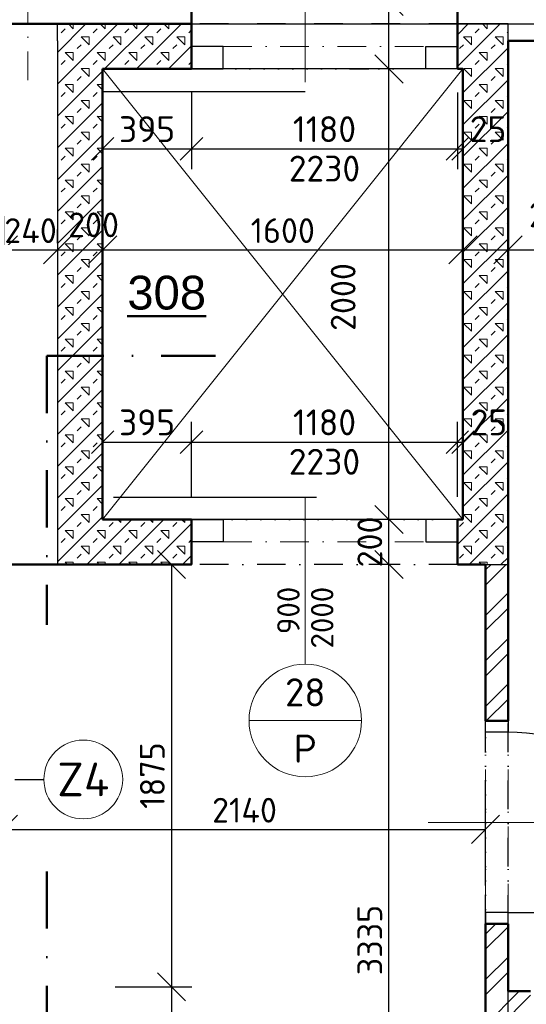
# Model space of a CAD drawing. Header units: millimetres. Extents: x -118752 to 407724, y -73278 to 155058.
# Tile 50 of 256: x 97396 to 99646, y -32386 to -28014. Entities that reach past the tile are written whole.
import ezdxf
from ezdxf.enums import TextEntityAlignment as Align

# ---------------------------------------------------------------- set-up
doc = ezdxf.new("R2010")
doc.units = ezdxf.units.MM
doc.header["$LTSCALE"] = 10
doc.linetypes.add('DASHDOT', pattern=[25.4, 12.7, -6.35, 0, -6.35])
doc.linetypes.add('DOT', pattern=[6.35, 0, -6.35])
for name, color, linetype, lineweight in [('CKBUBLINY', 1, 'Continuous', 18), ('CKBUBLINY_POPIS', 3, 'Continuous', 25), ('CKDVERE_', 7, 'Continuous', 25), ('CKDVERE_NADROVINOU', 1, 'DASHDOT', 18), ('CKDVERE_OSY', 1, 'Continuous', 18), ('CKDVERE_POPIS', 3, 'Continuous', 25), ('CKDVERE_ZARUBNE_RAM', 5, 'Continuous', 25), ('CKIZOLACE', 1, 'Continuous', 18), ('CKKOTY', 3, 'Continuous', 25), ('CKPOPISM', 6, 'Continuous', 50), ('CKRASTR', 7, 'DASHDOT', 15), ('CKREZY_OZNACENI', 4, 'DASHDOT', 50), ('CKSTENY_NADROVINOU', 7, 'DASHDOT', 25), ('CKSTENY_PODROVINOU', 7, 'Continuous', 25), ('CKSTENY_REZ', 6, 'Continuous', 50), ('IN_C_TENKA', 7, 'Continuous', 18), ('srafy', 7, 'Continuous', 18)]:
    doc.layers.add(name, color=color, linetype=linetype, lineweight=lineweight)
doc.layers.add('CKDVERE_DORAZ', color=7, linetype='DOT', lineweight=25, plot=False)
doc.styles.add('Arial', font='arial.ttf', dxfattribs={"width": 0.8})
doc.styles.get("Standard").update_dxf_attribs({"font": 'isocpeur.ttf'})
doc.dimstyles.new('CADKON', dxfattribs={"dimscale": 50, "dimtxt": 2.2, "dimasz": 2.5, "dimexe": 1.8, "dimexo": 5, "dimgap": 0.6, "dimtad": 1, "dimrnd": 1, "dimtxsty": 'Standard', "dimblk1": 'OBLIQUE', "dimblk2": 'OBLIQUE', "dimsah": 1, "dimcen": 2.5, "dimadec": 1, "dimazin": 2, "dimtfac": 1, "dimtdec": 4, "dimtix": 1, "dimtmove": 2, "dimatfit": 3, "dimldrblk": 'OPEN30', "dimfxl": 5, "dimfxlon": 1, "dimtolj": 1, "dimarcsym": 0})
doc.dimstyles.new('CADKON obrazky', dxfattribs={"dimscale": 50, "dimtxt": 2.2, "dimasz": 2.5, "dimexe": 1.8, "dimexo": 2, "dimgap": 0.6, "dimtad": 1, "dimrnd": 1, "dimtxsty": 'Standard', "dimblk1": 'OBLIQUE', "dimblk2": 'OBLIQUE', "dimsah": 1, "dimcen": 2.5, "dimadec": 1, "dimazin": 2, "dimtfac": 1, "dimtdec": 4, "dimtix": 1, "dimtmove": 2, "dimatfit": 3, "dimldrblk": 'OPEN30', "dimfxl": 5, "dimfxlon": 1, "dimtolj": 1, "dimarcsym": 0})
pattern_1 = [(45, (0, 0), (-70.71068, 70.71068), []), (45, (70.71, 0), (-70.71068, 70.71068), [25, -75]), (135, (123.74, 17.68), (-70.71068, -70.71068), [50, -50]), (0, (88.39, 53.03), (70.71068, 70.71068), [35.35534, -106.06602]), (90, (123.744, 17.68), (-70.71068, 70.71068), [35.35534, -106.06602])]

# ---------------------------------------------------------------- blocks, each defined once
blk = doc.blocks.new('_OBLIQUE')
at = {"color": 0, "linetype": 'ByBlock'}
blk.add_line((-0.5, -0.5), (0.5, 0.5), dxfattribs=at)
blk = doc.blocks.new('*D8092')
at = {"layer": 'CKKOTY', "color": 0, "lineweight": -2}
for p, q in [((97564.4, -29006.6), (97564.4, -28945.7)), ((97764.4, -29006.6), (97764.4, -28945.7)), ((97564.4, -29035.7), (97764.4, -29035.7))]:
    blk.add_line(p, q, dxfattribs=at)
at = {"layer": 'Defpoints', "color": 0}
for p in [(97764.4, -29035.7), (97564.4, -29506.6), (97764.4, -29506.6)]:
    blk.add_point(p, dxfattribs=at)
at = {"layer": 'CKKOTY', "color": 0, "lineweight": -2, "xscale": 125, "yscale": 125, "zscale": 125, "rotation": 180}
blk.add_blockref('_OBLIQUE', (97564.4, -29035.7), dxfattribs=at)
at = {"layer": 'CKKOTY', "color": 0, "lineweight": -2, "xscale": 125, "yscale": 125, "zscale": 125}
blk.add_blockref('_OBLIQUE', (97764.4, -29035.7), dxfattribs=at)
at = {"layer": 'CKKOTY', "color": 0, "insert": (97724.1, -28925.1), "char_height": 110, "attachment_point": 5}
blk.add_mtext('\\A1;200', dxfattribs=at)
blk = doc.blocks.new('_Open30')
at = {"color": 0, "lineweight": -2}
for p, q in [((-1, 0.268), (0, 0)), ((0, 0), (-1, -0.268)), ((0, 0), (-1, 0))]:
    blk.add_line(p, q, dxfattribs=at)
blk = doc.blocks.new('*D8093')
at = {"layer": 'CKKOTY', "color": 0, "lineweight": -2}
for p, q in [((97764.4, -29006.6), (97764.4, -28945.7)), ((99364.4, -29285.7), (99364.4, -28945.7)), ((97764.4, -29035.7), (99364.4, -29035.7))]:
    blk.add_line(p, q, dxfattribs=at)
at = {"layer": 'Defpoints', "color": 0}
for p in [(99364.4, -29035.7), (97764.4, -29506.6), (99364.4, -30233)]:
    blk.add_point(p, dxfattribs=at)
at = {"layer": 'CKKOTY', "color": 0, "lineweight": -2, "xscale": 125, "yscale": 125, "zscale": 125, "rotation": 180}
blk.add_blockref('_OBLIQUE', (97764.4, -29035.7), dxfattribs=at)
at = {"layer": 'CKKOTY', "color": 0, "lineweight": -2, "xscale": 125, "yscale": 125, "zscale": 125}
blk.add_blockref('_OBLIQUE', (99364.4, -29035.7), dxfattribs=at)
at = {"layer": 'CKKOTY', "color": 0, "insert": (98564.4, -28950.7), "char_height": 110, "attachment_point": 5}
blk.add_mtext('\\A1;1600', dxfattribs=at)
blk = doc.blocks.new('*D8094')
at = {"layer": 'CKKOTY', "color": 0, "lineweight": -2}
for p, q in [((99364.4, -29285.7), (99364.4, -28945.7)), ((99564.4, -29285.7), (99564.4, -28945.7)), ((99364.4, -29035.7), (99564.4, -29035.7))]:
    blk.add_line(p, q, dxfattribs=at)
at = {"layer": 'Defpoints', "color": 0}
for p in [(99564.4, -29035.7), (99364.4, -30233), (99564.4, -30433)]:
    blk.add_point(p, dxfattribs=at)
at = {"layer": 'CKKOTY', "color": 0, "lineweight": -2, "xscale": 125, "yscale": 125, "zscale": 125, "rotation": 180}
blk.add_blockref('_OBLIQUE', (99364.4, -29035.7), dxfattribs=at)
at = {"layer": 'CKKOTY', "color": 0, "lineweight": -2, "xscale": 125, "yscale": 125, "zscale": 125}
blk.add_blockref('_OBLIQUE', (99564.4, -29035.7), dxfattribs=at)
at = {"layer": 'CKKOTY', "color": 0, "insert": (99770.2, -28880.6), "char_height": 110, "attachment_point": 5}
blk.add_mtext('\\A1;200', dxfattribs=at)
blk = doc.blocks.new('*D8095')
at = {"layer": 'CKKOTY', "color": 0, "lineweight": -2}
for p, q in [((103334.4, -28783), (103334.4, -28945.7)), ((99564.4, -29285.7), (99564.4, -28945.7)), ((99564.4, -29035.7), (103334.4, -29035.7))]:
    blk.add_line(p, q, dxfattribs=at)
at = {"layer": 'Defpoints', "color": 0}
for p in [(103334.4, -29035.7), (103334.4, -29283), (99564.4, -30433)]:
    blk.add_point(p, dxfattribs=at)
at = {"layer": 'CKKOTY', "color": 0, "lineweight": -2, "xscale": 125, "yscale": 125, "zscale": 125, "rotation": 180}
blk.add_blockref('_OBLIQUE', (99564.4, -29035.7), dxfattribs=at)
at = {"layer": 'CKKOTY', "color": 0, "lineweight": -2, "xscale": 125, "yscale": 125, "zscale": 125}
blk.add_blockref('_OBLIQUE', (103334.4, -29035.7), dxfattribs=at)
at = {"layer": 'CKKOTY', "color": 0, "insert": (101449.4, -28950.7), "char_height": 110, "attachment_point": 5}
blk.add_mtext('\\A1;3770', dxfattribs=at)
blk = doc.blocks.new('*D8104')
at = {"layer": 'CKKOTY', "color": 0, "lineweight": -2}
for p, q in [((97324.4, -31808), (97324.4, -31519.1)), ((99464.4, -31859.1), (99464.4, -31519.1)), ((97324.4, -31609.1), (99464.4, -31609.1))]:
    blk.add_line(p, q, dxfattribs=at)
at = {"layer": 'Defpoints', "color": 0}
for p in [(99464.4, -31609.1), (97324.4, -32308), (99464.4, -32903)]:
    blk.add_point(p, dxfattribs=at)
at = {"layer": 'CKKOTY', "color": 0, "lineweight": -2, "xscale": 125, "yscale": 125, "zscale": 125, "rotation": 180}
blk.add_blockref('_OBLIQUE', (97324.4, -31609.1), dxfattribs=at)
at = {"layer": 'CKKOTY', "color": 0, "lineweight": -2, "xscale": 125, "yscale": 125, "zscale": 125}
blk.add_blockref('_OBLIQUE', (99464.4, -31609.1), dxfattribs=at)
at = {"layer": 'CKKOTY', "color": 0, "insert": (98394.4, -31524.1), "char_height": 110, "attachment_point": 5}
blk.add_mtext('\\A1;2140', dxfattribs=at)
blk = doc.blocks.new('*D8111')
at = {"layer": 'CKKOTY', "color": 0, "lineweight": -2}
for p, q in [((98964.4, -30433), (98945.8, -30433)), ((99035.8, -33768), (99035.8, -30433)), ((98964.4, -33768), (98945.8, -33768))]:
    blk.add_line(p, q, dxfattribs=at)
at = {"layer": 'Defpoints', "color": 0}
for p in [(99035.8, -30433), (99464.4, -30433), (99464.4, -33768)]:
    blk.add_point(p, dxfattribs=at)
at = {"layer": 'CKKOTY', "color": 0, "lineweight": -2, "xscale": 125, "yscale": 125, "zscale": 125}
for p, rotation in [((99035.8, -30433), 90), ((99035.8, -33768), 270)]:
    blk.add_blockref('_OBLIQUE', p, dxfattribs=dict(at, rotation=rotation))
at = {"layer": 'CKKOTY', "color": 0, "insert": (98950.8, -32100.5), "char_height": 110, "attachment_point": 5, "rotation": 90}
blk.add_mtext('\\A1;3335', dxfattribs=at)
blk = doc.blocks.new('_Open90')
at = {"color": 0, "lineweight": -2}
for p, q in [((-0.5, 0.5), (0, 0)), ((0, 0), (-1, 0)), ((0, 0), (-0.5, -0.5))]:
    blk.add_line(p, q, dxfattribs=at)
blk = doc.blocks.new('*D8112')
at = {"layer": 'CKKOTY', "color": 0, "lineweight": -2}
for p, q in [((98864.4, -30233), (98945.8, -30233)), ((99035.8, -30433), (99035.8, -30233)), ((98964.4, -30433), (98945.8, -30433))]:
    blk.add_line(p, q, dxfattribs=at)
at = {"layer": 'Defpoints', "color": 0}
for p in [(99035.8, -30233), (99364.4, -30233), (99464.4, -30433)]:
    blk.add_point(p, dxfattribs=at)
at = {"layer": 'CKKOTY', "color": 0, "lineweight": -2, "xscale": 125, "yscale": 125, "zscale": 125}
for p, rotation in [((99035.8, -30233), 270), ((99035.8, -30433), 90)]:
    blk.add_blockref('_OBLIQUE', p, dxfattribs=dict(at, rotation=rotation))
at = {"layer": 'CKKOTY', "color": 0, "insert": (98950.8, -30333), "char_height": 110, "attachment_point": 5, "rotation": 90}
blk.add_mtext('\\A1;200', dxfattribs=at)
blk = doc.blocks.new('*D8113')
at = {"layer": 'CKKOTY', "color": 0, "lineweight": -2}
for p, q in [((98864.4, -28233), (98945.8, -28233)), ((99035.8, -30233), (99035.8, -28233)), ((98864.4, -30233), (98945.8, -30233))]:
    blk.add_line(p, q, dxfattribs=at)
at = {"layer": 'Defpoints', "color": 0}
for p in [(99035.8, -28233), (99364.4, -28233), (99364.4, -30233)]:
    blk.add_point(p, dxfattribs=at)
at = {"layer": 'CKKOTY', "color": 0, "lineweight": -2, "xscale": 125, "yscale": 125, "zscale": 125}
for p, rotation in [((99035.8, -28233), 90), ((99035.8, -30233), 270)]:
    blk.add_blockref('_OBLIQUE', p, dxfattribs=dict(at, rotation=rotation))
at = {"layer": 'CKKOTY', "color": 0, "insert": (98832.5, -29245.5), "char_height": 110, "attachment_point": 5, "rotation": 90}
blk.add_mtext('\\A1;2000', dxfattribs=at)
blk = doc.blocks.new('*D8114')
at = {"layer": 'CKKOTY', "color": 0, "lineweight": -2}
for p, q in [((98839.4, -27933), (98945.8, -27933)), ((99035.8, -28233), (99035.8, -27933)), ((98864.4, -28233), (98945.8, -28233))]:
    blk.add_line(p, q, dxfattribs=at)
at = {"layer": 'Defpoints', "color": 0}
for p in [(99035.8, -27933), (99339.4, -27933), (99364.4, -28233)]:
    blk.add_point(p, dxfattribs=at)
at = {"layer": 'CKKOTY', "color": 0, "lineweight": -2, "xscale": 125, "yscale": 125, "zscale": 125}
for p, rotation in [((99035.8, -27933), 90), ((99035.8, -28233), 270)]:
    blk.add_blockref('_OBLIQUE', p, dxfattribs=dict(at, rotation=rotation))
at = {"layer": 'CKKOTY', "color": 0, "insert": (99196.3, -27666.7), "char_height": 110, "attachment_point": 5, "rotation": 90}
blk.add_mtext('\\A1;300', dxfattribs=at)
blk = doc.blocks.new('*D8667')
at = {"layer": 'CKKOTY', "color": 0, "lineweight": -2}
for p, q in [((97764.4, -28337.8), (97764.4, -28677.8)), ((98159.4, -28337.8), (98159.4, -28677.8)), ((97764.4, -28587.8), (98159.4, -28587.8))]:
    blk.add_line(p, q, dxfattribs=at)
at = {"layer": 'Defpoints', "color": 0}
for p in [(97764.4, -28233), (98159.4, -28233), (98159.4, -28587.8)]:
    blk.add_point(p, dxfattribs=at)
at = {"layer": 'CKKOTY', "color": 0, "lineweight": -2, "xscale": 100, "yscale": 100, "zscale": 100, "rotation": 180}
blk.add_blockref('_OBLIQUE', (97764.4, -28587.8), dxfattribs=at)
at = {"layer": 'CKKOTY', "color": 0, "lineweight": -2, "xscale": 100, "yscale": 100, "zscale": 100}
blk.add_blockref('_OBLIQUE', (98159.4, -28587.8), dxfattribs=at)
at = {"layer": 'CKKOTY', "color": 0, "insert": (97961.9, -28500.3), "char_height": 115, "attachment_point": 5}
blk.add_mtext('\\A1;395', dxfattribs=at)
blk = doc.blocks.new('*D8668')
at = {"layer": 'CKKOTY', "color": 0, "lineweight": -2}
for p, q in [((99339.4, -28337.8), (99339.4, -28677.8)), ((99364.4, -28337.8), (99364.4, -28677.8)), ((99339.4, -28587.8), (99364.4, -28587.8))]:
    blk.add_line(p, q, dxfattribs=at)
at = {"layer": 'Defpoints', "color": 0}
for p in [(99339.4, -28233), (99364.4, -28233), (99364.4, -28587.8)]:
    blk.add_point(p, dxfattribs=at)
at = {"layer": 'CKKOTY', "color": 0, "lineweight": -2, "xscale": 100, "yscale": 100, "zscale": 100}
blk.add_blockref('_OBLIQUE', (99339.4, -28587.8), dxfattribs=at)
at = {"layer": 'CKKOTY', "color": 0, "lineweight": -2, "xscale": 100, "yscale": 100, "zscale": 100, "rotation": 180}
blk.add_blockref('_OBLIQUE', (99364.4, -28587.8), dxfattribs=at)
at = {"layer": 'CKKOTY', "color": 0, "insert": (99475.8, -28500.3), "char_height": 115, "attachment_point": 5}
blk.add_mtext('\\A1;25', dxfattribs=at)
blk = doc.blocks.new('*D8669')
at = {"layer": 'CKKOTY', "color": 0, "lineweight": -2}
for p, q in [((97764.4, -30133), (97764.4, -29799.6)), ((98159.4, -30133), (98159.4, -29799.6)), ((97764.4, -29889.6), (98159.4, -29889.6))]:
    blk.add_line(p, q, dxfattribs=at)
at = {"layer": 'Defpoints', "color": 0}
for p in [(98159.4, -29889.6), (97764.4, -30233), (98159.4, -30233)]:
    blk.add_point(p, dxfattribs=at)
at = {"layer": 'CKKOTY', "color": 0, "lineweight": -2, "xscale": 100, "yscale": 100, "zscale": 100, "rotation": 180}
blk.add_blockref('_OBLIQUE', (97764.4, -29889.6), dxfattribs=at)
at = {"layer": 'CKKOTY', "color": 0, "lineweight": -2, "xscale": 100, "yscale": 100, "zscale": 100}
blk.add_blockref('_OBLIQUE', (98159.4, -29889.6), dxfattribs=at)
at = {"layer": 'CKKOTY', "color": 0, "insert": (97961.9, -29802.1), "char_height": 115, "attachment_point": 5}
blk.add_mtext('\\A1;395', dxfattribs=at)
blk = doc.blocks.new('*D8670')
at = {"layer": 'CKKOTY', "color": 0, "lineweight": -2}
for p, q in [((99339.4, -30133), (99339.4, -29799.6)), ((99364.4, -30133), (99364.4, -29799.6)), ((99339.4, -29889.6), (99364.4, -29889.6))]:
    blk.add_line(p, q, dxfattribs=at)
at = {"layer": 'Defpoints', "color": 0}
for p in [(99364.4, -29889.6), (99339.4, -30233), (99364.4, -30233)]:
    blk.add_point(p, dxfattribs=at)
at = {"layer": 'CKKOTY', "color": 0, "lineweight": -2, "xscale": 100, "yscale": 100, "zscale": 100}
blk.add_blockref('_OBLIQUE', (99339.4, -29889.6), dxfattribs=at)
at = {"layer": 'CKKOTY', "color": 0, "lineweight": -2, "xscale": 100, "yscale": 100, "zscale": 100, "rotation": 180}
blk.add_blockref('_OBLIQUE', (99364.4, -29889.6), dxfattribs=at)
at = {"layer": 'CKKOTY', "color": 0, "insert": (99479.4, -29802.1), "char_height": 115, "attachment_point": 5}
blk.add_mtext('\\A1;25', dxfattribs=at)
blk = doc.blocks.new('*D8671')
at = {"layer": 'CKKOTY', "color": 0, "lineweight": -2}
for p, q in [((98159.4, -28337.8), (98159.4, -28677.8)), ((99339.4, -28337.8), (99339.4, -28677.8)), ((98159.4, -28587.8), (99339.4, -28587.8))]:
    blk.add_line(p, q, dxfattribs=at)
at = {"layer": 'Defpoints', "color": 0}
for p in [(98159.4, -28233), (99339.4, -28233), (99339.4, -28587.8)]:
    blk.add_point(p, dxfattribs=at)
at = {"layer": 'CKKOTY', "color": 0, "lineweight": -2, "xscale": 100, "yscale": 100, "zscale": 100, "rotation": 180}
blk.add_blockref('_OBLIQUE', (98159.4, -28587.8), dxfattribs=at)
at = {"layer": 'CKKOTY', "color": 0, "lineweight": -2, "xscale": 100, "yscale": 100, "zscale": 100}
blk.add_blockref('_OBLIQUE', (99339.4, -28587.8), dxfattribs=at)
at = {"layer": 'CKKOTY', "color": 0, "char_height": 115, "attachment_point": 5}
for s, insert in [('\\A1;1180', (98749.4, -28500.3)), ('\\A1;2230', (98749.4, -28675.3))]:
    blk.add_mtext(s, dxfattribs=dict(at, insert=insert))
blk = doc.blocks.new('*D8672')
at = {"layer": 'CKKOTY', "color": 0, "lineweight": -2}
for p, q in [((98159.4, -30133), (98159.4, -29799.6)), ((99339.4, -30133), (99339.4, -29799.6)), ((98159.4, -29889.6), (99339.4, -29889.6))]:
    blk.add_line(p, q, dxfattribs=at)
at = {"layer": 'Defpoints', "color": 0}
for p in [(99339.4, -29889.6), (98159.4, -30233), (99339.4, -30233)]:
    blk.add_point(p, dxfattribs=at)
at = {"layer": 'CKKOTY', "color": 0, "lineweight": -2, "xscale": 100, "yscale": 100, "zscale": 100, "rotation": 180}
blk.add_blockref('_OBLIQUE', (98159.4, -29889.6), dxfattribs=at)
at = {"layer": 'CKKOTY', "color": 0, "lineweight": -2, "xscale": 100, "yscale": 100, "zscale": 100}
blk.add_blockref('_OBLIQUE', (99339.4, -29889.6), dxfattribs=at)
at = {"layer": 'CKKOTY', "color": 0, "char_height": 115, "attachment_point": 5}
for s, insert in [('\\A1;1180', (98749.4, -29802.1)), ('\\A1;2230', (98749.4, -29977.1))]:
    blk.add_mtext(s, dxfattribs=dict(at, insert=insert))
blk = doc.blocks.new('*D8868')
at = {"layer": 'CKKOTY', "color": 0, "lineweight": -2}
for p, q in [((97324.4, -28785.7), (97324.4, -29125.7)), ((97564.4, -28785.7), (97564.4, -29125.7)), ((97324.4, -29035.7), (97564.4, -29035.7))]:
    blk.add_line(p, q, dxfattribs=at)
at = {"layer": 'Defpoints', "color": 0}
for p in [(97324.4, -28107.9), (97564.4, -28107.9), (97564.4, -29035.7)]:
    blk.add_point(p, dxfattribs=at)
at = {"layer": 'CKKOTY', "color": 0, "lineweight": -2, "xscale": 125, "yscale": 125, "zscale": 125}
blk.add_blockref('_OBLIQUE', (97324.4, -29035.7), dxfattribs=at)
at = {"layer": 'CKKOTY', "color": 0, "lineweight": -2, "xscale": 125, "yscale": 125, "zscale": 125, "rotation": 180}
blk.add_blockref('_OBLIQUE', (97564.4, -29035.7), dxfattribs=at)
at = {"layer": 'CKKOTY', "color": 0, "insert": (97444.4, -28950.7), "char_height": 110, "attachment_point": 5}
blk.add_mtext('\\A1;240', dxfattribs=at)
blk = doc.blocks.new('*D8894')
at = {"layer": 'CKKOTY', "color": 0, "lineweight": -2}
for p, q in [((97820.2, -30433), (98160.2, -30433)), ((98070.2, -30433), (98070.2, -32308)), ((97820.2, -32308), (98160.2, -32308))]:
    blk.add_line(p, q, dxfattribs=at)
at = {"layer": 'Defpoints', "color": 0}
for p in [(97374.4, -30433), (97374.4, -32308), (98070.2, -32308)]:
    blk.add_point(p, dxfattribs=at)
at = {"layer": 'CKKOTY', "color": 0, "lineweight": -2, "xscale": 125, "yscale": 125, "zscale": 125}
for p, rotation in [((98070.2, -30433), 90), ((98070.2, -32308), 270)]:
    blk.add_blockref('_OBLIQUE', p, dxfattribs=dict(at, rotation=rotation))
at = {"layer": 'CKKOTY', "color": 0, "insert": (97985.2, -31370.5), "char_height": 110, "attachment_point": 5, "rotation": 90}
blk.add_mtext('\\A1;1875', dxfattribs=at)
blk = doc.blocks.new('*D8895')
at = {"layer": 'CKKOTY', "color": 0, "lineweight": -2}
for p, q in [((97820.2, -32308), (98160.2, -32308)), ((98070.2, -32308), (98070.2, -33768)), ((97820.2, -33768), (98160.2, -33768))]:
    blk.add_line(p, q, dxfattribs=at)
at = {"layer": 'Defpoints', "color": 0}
for p in [(97374.4, -32308), (97564.4, -33768), (98070.2, -33768)]:
    blk.add_point(p, dxfattribs=at)
at = {"layer": 'CKKOTY', "color": 0, "lineweight": -2, "xscale": 125, "yscale": 125, "zscale": 125}
for p, rotation in [((98070.2, -32308), 90), ((98070.2, -33768), 270)]:
    blk.add_blockref('_OBLIQUE', p, dxfattribs=dict(at, rotation=rotation))
at = {"layer": 'CKKOTY', "color": 0, "insert": (97949.7, -32886.7), "char_height": 110, "attachment_point": 5, "rotation": 90}
blk.add_mtext('\\A1;1460', dxfattribs=at)
blk = doc.blocks.new('CK_BUBBLE_1_0_0')
at = {"color": 0, "linetype": 'ByBlock', "lineweight": -2}
blk.add_circle((0, 0), 1, dxfattribs=at)
blk = doc.blocks.new('CK_BUBBLE_2_0_0')
at = {"color": 0, "linetype": 'ByBlock', "lineweight": -2}
blk.add_line((1, 0), (-1, 0), dxfattribs=at)
blk.add_circle((0, 0), 1, dxfattribs=at)
blk = doc.blocks.new('CKBL2112015104126', base_point=(98453.1, -29257.8))

msp = doc.modelspace()

# ---------------------------------------------------------------- hatches: boundary and pattern name
at = {"layer": 'srafy', "transparency": 33554661}
h = msp.add_hatch(dxfattribs=at)
h.set_pattern_fill('BETON-PERLITBETON', color=256, scale=25, style=0)
h.set_pattern_definition(pattern_1)
h.paths.add_polyline_path([(97564.387, -29506.569), (97564.387, -30432.981), (98159.387, -30432.981), (98159.387, -30332.981), (98159.387, -30232.981), (97764.387, -30232.981), (97764.387, -29506.569)])
h.paths.add_polyline_path([(99364.387, -30232.981), (99339.387, -30232.981), (99339.387, -30332.981), (99339.387, -30432.981), (99464.387, -30432.981), (99564.387, -30432.981), (99564.387, -28107.981), (99564.387, -28107.948), (99564.387, -28032.981), (99339.387, -28032.981), (99339.387, -28132.981), (99339.387, -28232.981), (99364.387, -28232.981)])
h.paths.add_polyline_path([(97592.115, -28842.624), (97856.115, -28842.624), (97856.115, -29007.624), (97592.115, -29007.624)], flags=24)
h.paths.add_polyline_path([(97405.563, -29334.463), (97405.563, -29127.797), (98692.229, -29127.797), (98692.229, -29334.463)], flags=24)
h.paths.add_polyline_path([(99381.695, -29715.84), (99577.195, -29715.84), (99577.195, -29888.34), (99381.695, -29888.34)], flags=24)
h.paths.add_polyline_path([(99378.058, -28414.071), (99573.558, -28414.071), (99573.558, -28586.571), (99378.058, -28586.571)], flags=24)
h.paths.add_polyline_path([(97764.387, -28232.981), (97764.387, -29506.569), (97564.387, -29506.569), (97564.387, -28107.948), (97564.387, -28032.981), (98159.387, -28032.981), (98159.387, -28232.981)])
h = msp.add_hatch(dxfattribs=at)
h.set_pattern_fill('BETON-PERLITBETON', color=256, scale=25, style=0)
h.set_pattern_definition(pattern_1)
h.paths.add_polyline_path([(97592.115, -28842.624), (97856.115, -28842.624), (97856.115, -29007.624), (97592.115, -29007.624)], flags=24)
h.paths.add_polyline_path([(97764.387, -29506.569), (97564.387, -29506.569), (97564.387, -28107.948), (97564.387, -28032.981), (98159.387, -28032.981), (98159.387, -28232.981), (97764.387, -28232.981)])
h = msp.add_hatch(dxfattribs=at)
h.set_pattern_fill('ANSI32', color=256, scale=15, style=0)
h.paths.add_polyline_path([(92824.387, -32577.979), (92924.387, -32577.979), (92924.387, -32277.976), (92824.387, -32277.976)])
h.paths.add_polyline_path([(92924.387, -33877.981), (92924.387, -33477.979), (92824.387, -33477.979), (92824.387, -33977.981), (92894.387, -33977.981), (92994.387, -33977.981), (95224.387, -33977.981), (95224.387, -33877.981)])
h.paths.add_polyline_path([(92894.387, -34877.981), (92994.387, -34877.981), (92994.387, -33977.981), (92894.387, -33977.981)])
h.paths.add_polyline_path([(92894.387, -35777.981), (92894.387, -37658.481), (92894.387, -37768.481), (92944.387, -37768.481), (92994.387, -37768.481), (92994.387, -37658.481), (92994.387, -35777.981)])
edge = h.paths.add_edge_path()
edge.add_line((96124.387, -33977.981), (97432.373, -33977.981))
edge.add_line((97432.373, -33977.981), (97432.373, -33877.981))
edge.add_line((97432.373, -33877.981), (97344.387, -33877.981))
edge.add_line((97344.387, -33877.981), (97344.387, -33867.981))
edge.add_line((97344.387, -33867.981), (97423.137, -33867.981))
edge.add_arc((97423.137, -33849.981), 18, 270, 300.87006)
edge.add_line((97432.373, -33865.431), (97432.373, -33782.981))
edge.add_line((97432.373, -33782.981), (97324.387, -33782.981))
edge.add_line((97324.387, -33782.981), (97324.387, -33877.981))
edge.add_line((97324.387, -33877.981), (96124.387, -33877.981))
edge.add_line((96124.387, -33877.981), (96124.387, -33977.981))
edge = h.paths.add_edge_path()
edge.add_line((97564.387, -33767.981), (97564.387, -33667.981))
edge.add_line((97564.387, -33667.981), (97432.373, -33667.981))
edge.add_line((97432.373, -33667.981), (97432.373, -33687.981))
edge.add_line((97432.373, -33687.981), (97444.387, -33687.981))
edge.add_line((97444.387, -33687.981), (97544.387, -33687.981))
edge.add_line((97544.387, -33687.981), (97544.387, -33697.981))
edge.add_line((97544.387, -33697.981), (97465.637, -33697.981))
edge.add_arc((97465.637, -33715.981), 18, 90, 180)
edge.add_line((97447.637, -33715.981), (97447.637, -33782.981))
edge.add_line((97447.637, -33782.981), (97447.637, -33849.981))
edge.add_arc((97465.637, -33849.981), 18, 180, 270)
edge.add_line((97465.637, -33867.981), (97544.387, -33867.981))
edge.add_line((97544.387, -33867.981), (97544.387, -33877.981))
edge.add_line((97544.387, -33877.981), (97444.387, -33877.981))
edge.add_line((97444.387, -33877.981), (97432.373, -33877.981))
edge.add_line((97432.373, -33877.981), (97432.373, -33977.981))
edge.add_line((97432.373, -33977.981), (99564.387, -33977.981))
edge.add_line((99564.387, -33977.981), (99564.387, -33767.981))
edge.add_line((99564.387, -33767.981), (99464.387, -33767.981))
edge.add_line((99464.387, -33767.981), (97564.387, -33767.981))
h.paths.add_polyline_path([(99564.387, -32477.981), (99564.387, -32327.981), (99564.387, -32027.981), (99464.387, -32027.981), (99464.387, -33767.981), (99564.387, -33767.981)])
h.paths.add_polyline_path([(99664.387, -32377.981), (99664.387, -32327.981), (99564.387, -32327.981), (99564.387, -32477.981), (99664.387, -32477.981)])
h.paths.add_polyline_path([(100464.387, -32477.981), (103334.387, -32477.981), (103334.387, -32403.93), (103334.387, -32327.981), (100464.387, -32327.981), (100464.387, -32377.981)])
edge = h.paths.add_edge_path(flags=16)
edge.add_arc((103284.387, -32403.93), 50, 0, 360)
h.paths.add_polyline_path([(99464.387, -31127.981), (99564.387, -31127.981), (99564.387, -30432.981), (99464.387, -30432.981)])
h.paths.add_polyline_path([(93282.529, -34125.872), (93282.529, -33861.872), (93447.529, -33861.872), (93447.529, -34125.872)], flags=24)
h.paths.add_polyline_path([(96841.099, -34140.335), (96841.099, -33898.335), (97006.099, -33898.335), (97006.099, -34140.335)], flags=24)
h.paths.add_polyline_path([(98782.919, -33928.783), (98782.919, -33686.783), (98947.919, -33686.783), (98947.919, -33928.783)], flags=24)
h.paths.add_polyline_path([(97679, -33838.981), (97679, -33596.981), (97844, -33596.981), (97844, -33838.981)], flags=24)

# ---------------------------------------------------------------- linework, layer by layer
at = {"layer": 'CKBUBLINY'}
msp.add_line((98664.387, -30875.771), (98664.387, -30875.771), dxfattribs=at)
at = {"layer": 'CKDVERE_'}
for p, q in [((97764.387, -28332.981), (98664.387, -28332.981)), ((97813.366, -30134.655), (98713.366, -30134.655)), ((99564.387, -31977.981), (100364.387, -31977.981))]:
    msp.add_line(p, q, dxfattribs=at)
msp.add_arc((99564.387, -31977.981), 800, 0, 90, dxfattribs=at)
at = {"layer": 'CKDVERE_DORAZ'}
for p, q in [((98164.387, -28232.981), (99164.387, -28232.981)), ((98339.387, -30232.981), (99339.387, -30232.981)), ((99464.387, -32027.981), (99464.387, -31127.981))]:
    msp.add_line(p, q, dxfattribs=at)
at = {"layer": 'CKDVERE_NADROVINOU'}
for p, q in [((98299.387, -28132.981), (99199.387, -28132.981)), ((98299.387, -28232.981), (99199.387, -28232.981)), ((98299.387, -30232.981), (99199.387, -30232.981)), ((98299.387, -30332.981), (99199.387, -30332.981)), ((99464.387, -31977.981), (99464.387, -31177.981)), ((99564.387, -31977.981), (99564.387, -31177.981))]:
    msp.add_line(p, q, dxfattribs=at)
at = {"layer": 'CKDVERE_OSY'}
for p, q in [((98664.387, -28291.389), (98664.387, -27390.149)), ((98664.387, -30137.559), (98664.387, -30875.771)), ((99209.387, -31577.981), (100637.178, -31577.981))]:
    msp.add_line(p, q, dxfattribs=at)
at = {"layer": 'CKDVERE_ZARUBNE_RAM'}
for p, q in [((98159.387, -28132.981), (98159.387, -28232.981)), ((98299.387, -28132.981), (98159.387, -28132.981)), ((98299.387, -28232.981), (98299.387, -28132.981)), ((99199.387, -28232.981), (99199.387, -28132.981)), ((99199.387, -28132.981), (99339.387, -28132.981)), ((99339.387, -28132.981), (99339.387, -28232.981)), ((98159.387, -28232.981), (98299.387, -28232.981)), ((99339.387, -28232.981), (99199.387, -28232.981)), ((98159.387, -30232.981), (98299.387, -30232.981)), ((98159.387, -30332.981), (98159.387, -30232.981)), ((98299.387, -30232.981), (98299.387, -30332.981)), ((99339.387, -30232.981), (99199.387, -30232.981)), ((99199.387, -30232.981), (99199.387, -30332.981)), ((99339.387, -30332.981), (99339.387, -30232.981)), ((98299.387, -30332.981), (98159.387, -30332.981)), ((99199.387, -30332.981), (99339.387, -30332.981)), ((99464.387, -31177.981), (99464.387, -31127.981)), ((99464.387, -31127.981), (99564.387, -31127.981)), ((99564.387, -31127.981), (99564.387, -31177.981)), ((99564.387, -31177.981), (99464.387, -31177.981)), ((99564.387, -31977.981), (99464.387, -31977.981)), ((99464.387, -31977.981), (99464.387, -32027.981)), ((99564.387, -32027.981), (99564.387, -31977.981)), ((99464.387, -32027.981), (99564.387, -32027.981))]:
    msp.add_line(p, q, dxfattribs=at)
at = {"layer": 'CKIZOLACE'}
for p, q in [((98159.387, -28032.981), (86724.387, -28032.981)), ((100964.387, -28032.981), (99339.387, -28032.981))]:
    msp.add_line(p, q, dxfattribs=at)
at = {"layer": 'CKRASTR'}
msp.add_line((97432.373, -28282.981), (97432.373, -25282.981), dxfattribs=at)
at = {"layer": 'CKREZY_OZNACENI', "ltscale": 2}
for p, q in [((97516.196, -29506.569), (97516.196, -30701.263)), ((97516.196, -29506.569), (98266.196, -29506.569)), ((97516.196, -31795.637), (97516.196, -32814.824))]:
    msp.add_line(p, q, dxfattribs=at)
at = {"layer": 'CKSTENY_NADROVINOU'}
for p, q in [((99339.387, -28032.981), (98159.387, -28032.981)), ((99339.387, -28032.981), (98159.387, -28032.981)), ((99339.387, -30432.981), (98159.387, -30432.981)), ((99464.387, -32027.981), (99464.387, -31127.981)), ((99564.387, -32027.981), (99564.387, -31127.981))]:
    msp.add_line(p, q, dxfattribs=at)
at = {"layer": 'CKSTENY_PODROVINOU'}
for p, q in [((86724.387, -28032.981), (100964.387, -28032.981)), ((97564.387, -28032.981), (87054.387, -28032.948)), ((98159.387, -28032.981), (97564.387, -28032.948)), ((97564.387, -28107.948), (97564.387, -28032.981)), ((99564.387, -28032.981), (99339.387, -28032.981)), ((99564.387, -28032.981), (100964.387, -28032.981)), ((99564.387, -28107.948), (99564.387, -28032.981)), ((97564.387, -28107.948), (97564.387, -30432.981)), ((99339.387, -28232.981), (98159.387, -28232.981)), ((99339.387, -30232.981), (98159.387, -30232.981)), ((99464.387, -30432.981), (99564.387, -30432.981))]:
    msp.add_line(p, q, dxfattribs=at)
at = {"layer": 'CKSTENY_PODROVINOU', "color": 0, "linetype": 'Continuous'}
msp.add_line((99564.387, -32477.981), (99564.387, -32327.981), dxfattribs=at)
at = {"layer": 'CKSTENY_REZ'}
for p, q in [((98159.387, -28032.981), (98159.387, -27932.981)), ((99339.387, -28032.981), (99339.387, -27932.981)), ((87054.387, -28032.948), (97564.387, -28032.948)), ((97564.387, -28032.948), (97564.387, -28032.981)), ((97564.387, -28032.981), (98159.387, -28032.981)), ((98159.387, -28032.981), (97564.387, -28032.981)), ((98159.387, -28032.981), (98159.387, -28232.981)), ((99339.387, -28032.981), (99339.387, -28232.981)), ((99564.387, -30432.981), (99564.387, -28107.948)), ((99564.387, -28107.948), (99564.387, -28107.981)), ((99564.387, -28107.981), (100964.387, -28107.981)), ((97764.387, -28232.981), (97764.387, -30232.981)), ((98159.387, -28232.981), (97764.387, -28232.981)), ((99364.387, -28232.981), (99339.387, -28232.981)), ((99364.387, -30232.981), (99364.387, -28232.981)), ((97764.387, -30232.981), (98159.387, -30232.981)), ((98159.387, -30432.981), (98159.387, -30232.981)), ((99339.387, -30232.981), (99364.387, -30232.981)), ((99339.387, -30432.981), (99339.387, -30232.981)), ((97564.387, -30432.981), (97324.387, -30432.981)), ((97564.387, -30432.981), (98159.387, -30432.981)), ((99339.387, -30432.981), (99464.387, -30432.981)), ((99464.387, -31127.981), (99464.387, -30432.981)), ((99564.387, -31127.981), (99564.387, -30432.981)), ((99564.387, -31127.981), (99464.387, -31127.981)), ((99564.387, -32027.981), (99464.387, -32027.981)), ((99464.387, -33767.981), (99464.387, -32027.981)), ((99564.387, -32327.981), (99564.387, -32027.981)), ((99564.387, -32327.981), (99664.387, -32327.981))]:
    msp.add_line(p, q, dxfattribs=at)
at = {"layer": 'IN_C_TENKA'}
for p, q in [((97764.387, -28232.981), (99364.387, -30232.981)), ((99364.387, -28232.981), (97764.387, -30232.981))]:
    msp.add_line(p, q, dxfattribs=at)

# ---------------------------------------------------------------- block references
at = {"layer": 'CKBUBLINY'}
ref = msp.add_blockref('CK_BUBBLE_2_0_0', (98664.387, -31125.771), dxfattribs=dict(at, xscale=250, yscale=250, zscale=250))
ref.add_attrib('NUM1', '28', dxfattribs={"layer": 'CKBUBLINY_POPIS', "height": 125}).set_placement((98664.387, -31063.271), align=Align.CENTER)
ref.add_attrib('NUM2', 'P', dxfattribs={"layer": 'CKBUBLINY_POPIS', "height": 125}).set_placement((98664.387, -31188.271), align=Align.TOP_CENTER)
ref = msp.add_blockref('CK_BUBBLE_1_0_0', (97678.608, -31387.51), dxfattribs=dict(at, xscale=175, yscale=175, zscale=175))
ref.add_attrib('NUM1', 'Z4', dxfattribs={"layer": 'CKBUBLINY_POPIS', "height": 150}).set_placement((97678.608, -31387.51), align=Align.MIDDLE_CENTER)
at = {"layer": 'CKPOPISM'}
ref = msp.add_blockref('CKBL2112015104126', (98048.896, -29301.13), dxfattribs=dict(at, xscale=0.5, yscale=0.5, zscale=0.5))
ref.add_attrib('CISLO', '%%U308', dxfattribs={"height": 150, "style": 'Arial'}).set_placement((98048.896, -29301.13), align=Align.CENTER)

# ---------------------------------------------------------------- texts
at = {"layer": 'CKDVERE_POPIS'}
msp.add_text(' 2000', height=100, rotation=90, dxfattribs=at).set_placement((98689.387, -30700.981), align=Align.TOP_CENTER)
msp.add_text('  900', height=100, rotation=90, dxfattribs=at).set_placement((98639.387, -30700.981), align=Align.CENTER)

# ---------------------------------------------------------------- dimensions: what is measured, and where the dimension line sits
at = {"layer": 'CKKOTY'}
for base, p1, p2, override, picture, middle in [((99035.833, -27932.981), (99364.387, -28232.981), (99339.387, -27932.981), {"dimscale": 50, "dimexo": 10, "dimtmove": 2}, '*D8114', (99196.264, -27666.747)), ((99035.833, -28232.981), (99364.387, -30232.981), (99364.387, -28232.981), {"dimscale": 50, "dimexo": 10, "dimtmove": 2}, '*D8113', (98832.474, -29245.488)), ((98070.206037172, -33767.981361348), (97374.387292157, -32308.006361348), (97564.387292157, -33767.981361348), {"dimtmove": 2}, '*D8895', (97949.748825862, -32886.681781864))]:
    dim = msp.add_linear_dim(base=base, p1=p1, p2=p2, angle=90, dimstyle='CADKON', override=override, dxfattribs=at)
    dim.commit()
    dim.dimension.update_dxf_attribs({"geometry": picture, "text_midpoint": middle, "dimtype": 160})
dim = msp.add_linear_dim(base=(97564.387, -29035.743), p1=(97324.387, -28107.948), p2=(97564.387, -28107.948), dimstyle='CADKON', dxfattribs=at)
dim.commit()
dim.dimension.update_dxf_attribs({"geometry": '*D8868', "text_midpoint": (97444.387, -28950.743)})
for base, p1, p2, dimstyle, override, picture, middle in [((98159.387, -28587.821), (97764.387, -28232.981), (98159.387, -28232.981), 'CADKON obrazky', {"dimtxt": 2.3, "dimasz": 2}, '*D8667', (97961.887, -28500.321)), ((103334.387, -29035.743), (99564.387, -30432.981), (103334.387, -29282.981), 'CADKON', {"dimscale": 50, "dimexo": 10, "dimtmove": 2}, '*D8095', (101449.387, -28950.743)), ((99364.387, -29035.743), (97764.387, -29506.569), (99364.387, -30232.981), 'CADKON', {"dimscale": 50, "dimexo": 10, "dimtmove": 2}, '*D8093', (98564.387, -28950.743)), ((98159.387, -29889.59), (97764.387, -30232.981), (98159.387, -30232.981), 'CADKON obrazky', {"dimtxt": 2.3, "dimasz": 2}, '*D8669', (97961.887, -29802.09)), ((99464.387, -31609.141), (97324.387, -32307.981), (99464.387, -32902.981), 'CADKON', {"dimscale": 50, "dimexo": 10, "dimtmove": 2}, '*D8104', (98394.387, -31524.141))]:
    dim = msp.add_linear_dim(base=base, p1=p1, p2=p2, dimstyle=dimstyle, override=override, dxfattribs=at)
    dim.commit()
    dim.dimension.update_dxf_attribs({"geometry": picture, "text_midpoint": middle})
for base, p1, p2, picture, middle in [((99339.387, -28587.821), (98159.387, -28232.981), (99339.387, -28232.981), '*D8671', (98749.387, -28500.321)), ((99339.387, -29889.59), (98159.387, -30232.981), (99339.387, -30232.981), '*D8672', (98749.387, -29802.09))]:
    dim = msp.add_linear_dim(base=base, p1=p1, p2=p2, text='<>\\X2230', dimstyle='CADKON obrazky', override={"dimtxt": 2.3, "dimasz": 2, "dimtmove": 2}, dxfattribs=at)
    dim.commit()
    dim.dimension.update_dxf_attribs({"geometry": picture, "text_midpoint": middle})
for base, p1, p2, dimstyle, override, picture, middle in [((99364.387, -28587.821), (99339.387, -28232.981), (99364.387, -28232.981), 'CADKON obrazky', {"dimtxt": 2.3, "dimasz": 2, "dimtmove": 2}, '*D8668', (99475.808, -28500.321)), ((99564.387, -29035.743), (99364.387, -30232.981), (99564.387, -30432.981), 'CADKON', {"dimscale": 50, "dimexo": 10, "dimtmove": 2}, '*D8094', (99770.169, -28880.557)), ((97764.387, -29035.743), (97564.387, -29506.569), (97764.387, -29506.569), 'CADKON', {"dimscale": 50, "dimexo": 10, "dimtmove": 2}, '*D8092', (97724.115, -28925.124)), ((99364.387, -29889.59), (99339.387, -30232.981), (99364.387, -30232.981), 'CADKON obrazky', {"dimtxt": 2.3, "dimasz": 2, "dimtmove": 2}, '*D8670', (99479.445, -29802.09))]:
    dim = msp.add_linear_dim(base=base, p1=p1, p2=p2, dimstyle=dimstyle, override=override, dxfattribs=at)
    dim.commit()
    dim.dimension.update_dxf_attribs({"geometry": picture, "text_midpoint": middle, "dimtype": 160})
for base, p1, p2, override, picture, middle in [((99035.833, -30232.981), (99464.387, -30432.981), (99364.387, -30232.981), {"dimscale": 50, "dimexo": 10, "dimtmove": 2}, '*D8112', (98950.833, -30332.981)), ((99035.833, -30432.981), (99464.387, -33767.981), (99464.387, -30432.981), {"dimscale": 50, "dimexo": 10, "dimldrblk": 'Open90'}, '*D8111', (98950.833, -32100.481))]:
    dim = msp.add_linear_dim(base=base, p1=p1, p2=p2, angle=90, dimstyle='CADKON', override=override, dxfattribs=at)
    dim.commit()
    dim.dimension.update_dxf_attribs({"geometry": picture, "text_midpoint": middle})
dim = msp.add_linear_dim(base=(98070.206037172, -32308.006361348), p1=(97374.387292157, -30432.981361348), p2=(97374.387292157, -32308.006361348), angle=90, dimstyle='CADKON', dxfattribs=at)
dim.commit()
dim.dimension.update_dxf_attribs({"geometry": '*D8894', "text_midpoint": (97985.206037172, -31370.493861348)})

# ---------------------------------------------------------------- leaders
at = {"layer": 'CKBUBLINY'}
msp.add_leader([(97374.387, -31387.51), (97503.608, -31387.51)], dimstyle='CADKON', override={"dimasz": 2.5, "dimldrblk": 'None'}, dxfattribs=at)

doc.saveas('drawing.dxf')
